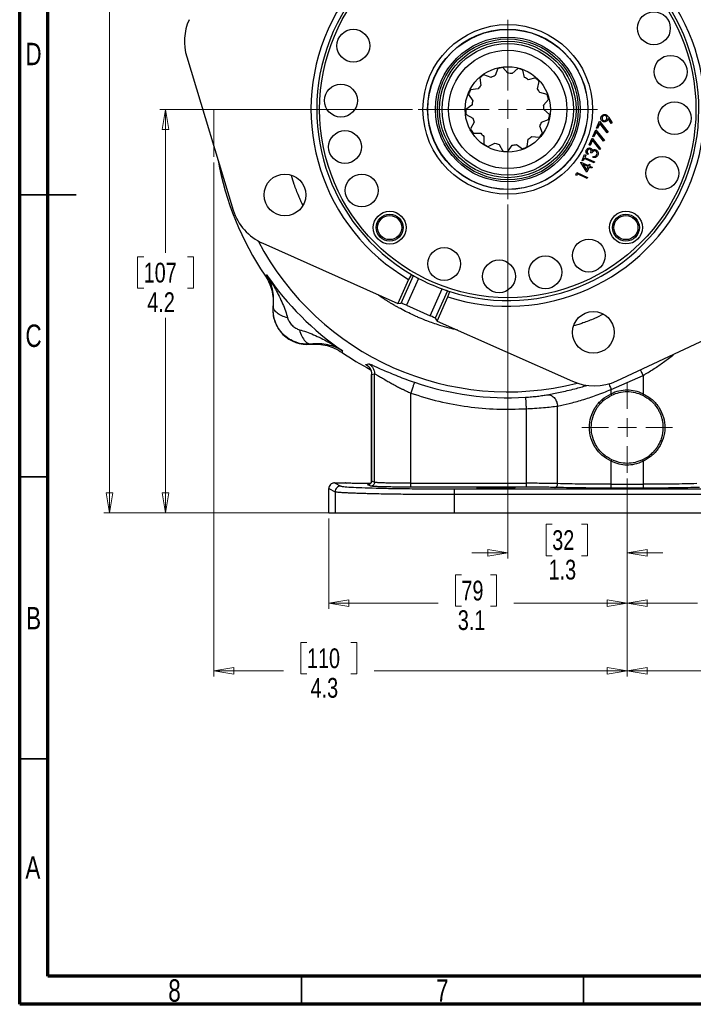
# Model space of a CAD drawing. Header units: inches. Extents: x 0.6 to 16.3, y 0.2 to 11.5.
# Tile 1 of 16: x 0.6 to 5.3, y 0.2 to 7.1. Entities that reach past the tile are written whole.
import ezdxf

# ---------------------------------------------------------------- set-up
doc = ezdxf.new("R2010")
doc.units = ezdxf.units.IN
doc.header["$MEASUREMENT"] = 0
doc.linetypes.add('CENTERX2', pattern=[0.8, 0.5, -0.1, 0.1, -0.1])
doc.styles.add('SLDTEXTSTYLE0', font='TXT', dxfattribs={"width": 0.75})
doc.dimstyles.new('SLDDIMSTYLE0', dxfattribs={"dimtxt": 0.137795, "dimasz": 0.14, "dimexe": 0, "dimexo": 0.0625, "dimgap": 0.034449, "dimtad": 0, "dimdec": 1, "dimlfac": 1.5, "dimrnd": 1e-09, "dimzin": 12, "dimdsep": 46, "dimtxsty": 'SLDTEXTSTYLE0', "dimblk1": 'CLOSED', "dimblk2": 'CLOSED', "dimsah": 1, "dimcen": 0.09, "dimadec": 0, "dimazin": 3, "dimtfac": 1, "dimtofl": 0, "dimtmove": 0, "dimatfit": 3, "dimldrblk": 'CLOSED', "dimfxl": 0, "dimfrac": 2, "dimtolj": 1, "dimtzin": 12, "dimarcsym": 0})
doc.dimstyles.new('SLDDIMSTYLE1', dxfattribs={"dimtxt": 0.137795, "dimasz": 0.14, "dimexe": 0, "dimexo": 0.0625, "dimgap": 0.034449, "dimtad": 0, "dimtih": 1, "dimtoh": 1, "dimdec": 1, "dimlfac": 1.5, "dimrnd": 1e-09, "dimzin": 12, "dimdsep": 46, "dimtxsty": 'SLDTEXTSTYLE0', "dimblk1": 'CLOSED', "dimblk2": 'CLOSED', "dimsah": 1, "dimcen": 0.09, "dimadec": 0, "dimazin": 3, "dimtfac": 1, "dimtdec": 1, "dimtofl": 0, "dimtmove": 0, "dimatfit": 3, "dimldrblk": 'CLOSED', "dimfxl": 0, "dimfrac": 2, "dimtolj": 1, "dimtzin": 12, "dimarcsym": 0})
doc.dimstyles.new('SLDDIMSTYLE2', dxfattribs={"dimtxt": 0.137795, "dimasz": 0.14, "dimexe": 0, "dimexo": 0.0625, "dimgap": 0.034449, "dimtad": 0, "dimdec": 1, "dimlfac": 1.5, "dimrnd": 1e-09, "dimzin": 12, "dimdsep": 46, "dimtxsty": 'SLDTEXTSTYLE0', "dimblk1": 'CLOSED', "dimblk2": 'CLOSED', "dimsah": 1, "dimcen": 0.09, "dimadec": 0, "dimazin": 3, "dimtfac": 1, "dimtdec": 1, "dimtmove": 0, "dimatfit": 0, "dimldrblk": 'CLOSED', "dimfxl": 0, "dimfrac": 2, "dimtolj": 1, "dimtzin": 12, "dimarcsym": 0})
doc.dimstyles.new('SLDDIMSTYLE3', dxfattribs={"dimtxt": 0.137795, "dimasz": 0.14, "dimexe": 0, "dimexo": 0.0625, "dimgap": 0.034449, "dimtad": 0, "dimdec": 1, "dimlfac": 1.5, "dimrnd": 1e-09, "dimzin": 12, "dimdsep": 46, "dimtxsty": 'SLDTEXTSTYLE0', "dimblk1": 'CLOSED', "dimblk2": 'CLOSED', "dimsah": 1, "dimcen": 0.09, "dimadec": 0, "dimazin": 3, "dimtfac": 1, "dimtdec": 1, "dimtofl": 0, "dimtmove": 0, "dimatfit": 3, "dimldrblk": 'CLOSED', "dimfxl": 0, "dimfrac": 2, "dimtolj": 1, "dimtzin": 12, "dimarcsym": 0})

# ---------------------------------------------------------------- blocks, each defined once
blk = doc.blocks.new('_Closed')
at = {"color": 0, "linetype": 'ByBlock', "lineweight": -2}
for p, q in [((-1, 0.166667), (0, 0)), ((-1, 0.166667), (-1, -0.166667)), ((0, 0), (-1, -0.166667)), ((0, 0), (-1, 0))]:
    blk.add_line(p, q, dxfattribs=at)
blk = doc.blocks.new('_D')
at = {"color": 7, "linetype": 'Continuous', "lineweight": 0}
for p, q in [((1.9457, 6.0706), (1.9457, 2.4838)), ((4.8323, 3.8668), (4.8323, 2.4838)), ((2.5968, 2.7216), (2.5548, 2.7216)), ((2.5548, 2.7216), (2.5548, 2.5029)), ((2.9022, 2.7216), (2.9442, 2.7216)), ((2.9442, 2.7216), (2.9442, 2.5029)), ((1.9457, 2.5231), (2.4339, 2.5231)), ((2.5548, 2.5029), (2.5968, 2.5029)), ((2.9442, 2.5029), (2.9022, 2.5029)), ((4.8323, 2.5231), (3.065, 2.5231))]:
    blk.add_line(p, q, dxfattribs=at)
at = {"color": 7, "linetype": 'Continuous', "lineweight": 18, "xscale": 0.14, "yscale": 0.14, "rotation": 180.0000000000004}
blk.add_blockref('_Closed', (1.9457, 2.5231), dxfattribs=at)
at = {"color": 7, "linetype": 'Continuous', "lineweight": 18, "xscale": 0.14, "yscale": 0.14}
blk.add_blockref('_Closed', (4.8323, 2.5231), dxfattribs=at)
at = {"color": 7, "linetype": 'Continuous', "lineweight": 18, "char_height": 0.1378, "attachment_point": 1, "style": 'SLDTEXTSTYLE0'}
for s, insert in [('110', (2.5968, 2.6805)), ('4.3', (2.6222, 2.4743))]:
    blk.add_mtext(s, dxfattribs=dict(at, insert=insert))
blk = doc.blocks.new('_D_1')
at = {"color": 7, "linetype": 'Continuous', "lineweight": 0}
for p, q in [((3.3195, 8.4952), (1.1774, 8.4952)), ((1.2168, 8.4952), (1.2168, 7.9588)), ((1.064, 7.9308), (1.022, 7.9308)), ((1.022, 7.9308), (1.022, 7.7121)), ((1.3695, 7.9308), (1.4115, 7.9308)), ((1.4115, 7.9308), (1.4115, 7.7121)), ((1.022, 7.7121), (1.064, 7.7121)), ((1.4115, 7.7121), (1.3695, 7.7121)), ((1.2168, 3.6255), (1.2168, 7.5059)), ((2.7535, 3.6255), (1.1774, 3.6255))]:
    blk.add_line(p, q, dxfattribs=at)
at = {"color": 7, "linetype": 'Continuous', "lineweight": 18, "xscale": 0.14, "yscale": 0.14}
for p, rotation in [((1.2168, 8.4952), 90.0000000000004), ((1.2168, 3.6255), 270.0000000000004)]:
    blk.add_blockref('_Closed', p, dxfattribs=dict(at, rotation=rotation))
at = {"color": 7, "linetype": 'Continuous', "lineweight": 18, "char_height": 0.1378, "attachment_point": 1, "style": 'SLDTEXTSTYLE0'}
for s, insert in [('186', (1.064, 7.8897)), ('7.3', (1.0895, 7.6836))]:
    blk.add_mtext(s, dxfattribs=dict(at, insert=insert))
blk = doc.blocks.new('_D_2')
at = {"color": 7, "linetype": 'Continuous', "lineweight": 0}
for p, q in [((3.999, 5.7772), (3.999, 3.3085)), ((4.8323, 3.8668), (4.8323, 3.3085)), ((4.3094, 3.5464), (4.2674, 3.5464)), ((4.2674, 3.5464), (4.2674, 3.3276)), ((4.5131, 3.5464), (4.555, 3.5464)), ((4.555, 3.5464), (4.555, 3.3276)), ((3.999, 3.3479), (3.749, 3.3479)), ((4.2674, 3.3276), (4.3094, 3.3276)), ((4.555, 3.3276), (4.5131, 3.3276)), ((4.8323, 3.3479), (5.0823, 3.3479))]:
    blk.add_line(p, q, dxfattribs=at)
at = {"color": 7, "linetype": 'Continuous', "lineweight": 18, "xscale": 0.14, "yscale": 0.14}
blk.add_blockref('_Closed', (3.999, 3.3479, 0.4324), dxfattribs=at)
at = {"color": 7, "linetype": 'Continuous', "lineweight": 18, "xscale": 0.14, "yscale": 0.14, "rotation": 180.0000000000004}
blk.add_blockref('_Closed', (4.8323, 3.3479, 0.4324), dxfattribs=at)
at = {"color": 7, "linetype": 'Continuous', "lineweight": 18, "char_height": 0.1378, "attachment_point": 1, "style": 'SLDTEXTSTYLE0'}
for s, insert in [('32', (4.3094, 3.5052)), ('1.3', (4.284, 3.2991))]:
    blk.add_mtext(s, dxfattribs=dict(at, insert=insert))
blk = doc.blocks.new('_D_3')
at = {"color": 7, "linetype": 'Continuous', "lineweight": 0}
for p, q in [((3.3343, 6.4419), (1.5698, 6.4419)), ((1.6091, 6.4419), (1.6091, 5.4409)), ((1.4564, 5.4129), (1.4144, 5.4129)), ((1.4144, 5.4129), (1.4144, 5.1941)), ((1.7619, 5.4129), (1.8038, 5.4129)), ((1.8038, 5.4129), (1.8038, 5.1941)), ((1.4144, 5.1941), (1.4564, 5.1941)), ((1.8038, 5.1941), (1.7619, 5.1941)), ((1.6091, 3.6255), (1.6091, 4.988)), ((2.7535, 3.6255), (1.5698, 3.6255))]:
    blk.add_line(p, q, dxfattribs=at)
at = {"color": 7, "linetype": 'Continuous', "lineweight": 18, "xscale": 0.14, "yscale": 0.14}
for p, rotation in [((1.6091, 6.4419, 0.4324), 90.0000000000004), ((1.6091, 3.6255, 0.4324), 270.0000000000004)]:
    blk.add_blockref('_Closed', p, dxfattribs=dict(at, rotation=rotation))
at = {"color": 7, "linetype": 'Continuous', "lineweight": 18, "char_height": 0.1378, "attachment_point": 1, "style": 'SLDTEXTSTYLE0'}
for s, insert in [('107', (1.4564, 5.3717)), ('4.2', (1.4819, 5.1656))]:
    blk.add_mtext(s, dxfattribs=dict(at, insert=insert))
blk = doc.blocks.new('_D_4')
at = {"color": 7, "linetype": 'Continuous', "lineweight": 0}
for p, q in [((4.8323, 3.8668), (4.8323, 2.9562)), ((2.749, 3.5861), (2.749, 2.9562)), ((3.6754, 3.194), (3.6334, 3.194)), ((3.6334, 3.194), (3.6334, 2.9753)), ((3.879, 3.194), (3.921, 3.194)), ((3.921, 3.194), (3.921, 2.9753)), ((2.749, 2.9956), (3.5125, 2.9956)), ((3.6334, 2.9753), (3.6754, 2.9753)), ((3.921, 2.9753), (3.879, 2.9753)), ((4.8323, 2.9956), (4.0418, 2.9956))]:
    blk.add_line(p, q, dxfattribs=at)
at = {"color": 7, "linetype": 'Continuous', "lineweight": 18, "xscale": 0.14, "yscale": 0.14, "rotation": 180.0000000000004}
blk.add_blockref('_Closed', (2.749, 2.9956, 0.4324), dxfattribs=at)
at = {"color": 7, "linetype": 'Continuous', "lineweight": 18, "xscale": 0.14, "yscale": 0.14}
blk.add_blockref('_Closed', (4.8323, 2.9956, 0.4324), dxfattribs=at)
at = {"color": 7, "linetype": 'Continuous', "lineweight": 18, "char_height": 0.1378, "attachment_point": 1, "style": 'SLDTEXTSTYLE0'}
for s, insert in [('79', (3.6754, 3.1529)), ('3.1', (3.6499, 2.9468))]:
    blk.add_mtext(s, dxfattribs=dict(at, insert=insert))
blk = doc.blocks.new('_D_5')
at = {"color": 7, "linetype": 'Continuous', "lineweight": 0}
for p, q in [((7.0101, 4.8404), (7.0101, 2.4838)), ((4.8323, 3.8668), (4.8323, 2.4838)), ((5.8839, 2.7216), (5.8419, 2.7216)), ((5.8419, 2.7216), (5.8419, 2.5029)), ((6.0875, 2.7216), (6.1295, 2.7216)), ((6.1295, 2.7216), (6.1295, 2.5029)), ((4.8323, 2.5231), (5.7211, 2.5231)), ((5.8419, 2.5029), (5.8839, 2.5029)), ((6.1295, 2.5029), (6.0875, 2.5029)), ((7.0101, 2.5231), (6.2504, 2.5231))]:
    blk.add_line(p, q, dxfattribs=at)
at = {"color": 7, "linetype": 'Continuous', "lineweight": 18, "xscale": 0.14, "yscale": 0.14, "rotation": 180.0000000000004}
blk.add_blockref('_Closed', (4.8323, 2.5231, 0.4324), dxfattribs=at)
at = {"color": 7, "linetype": 'Continuous', "lineweight": 18, "xscale": 0.14, "yscale": 0.14}
blk.add_blockref('_Closed', (7.0101, 2.5231, 0.4324), dxfattribs=at)
at = {"color": 7, "linetype": 'Continuous', "lineweight": 18, "char_height": 0.1378, "attachment_point": 1, "style": 'SLDTEXTSTYLE0'}
for s, insert in [('83', (5.8839, 2.6805)), ('3.3', (5.8585, 2.4743))]:
    blk.add_mtext(s, dxfattribs=dict(at, insert=insert))
blk = doc.blocks.new('_D_6')
at = {"color": 7, "linetype": 'Continuous', "lineweight": 0}
for p, q in [((4.8323, 3.8668), (4.8323, 2.9562)), ((6.9157, 3.5861), (6.9157, 2.9562)), ((5.4859, 3.194), (5.4439, 3.194)), ((5.4439, 3.194), (5.4439, 2.9753)), ((5.6895, 3.194), (5.7315, 3.194)), ((5.7315, 3.194), (5.7315, 2.9753)), ((4.8323, 2.9956), (5.323, 2.9956)), ((5.4439, 2.9753), (5.4859, 2.9753)), ((5.7315, 2.9753), (5.6895, 2.9753)), ((6.9157, 2.9956), (5.8523, 2.9956))]:
    blk.add_line(p, q, dxfattribs=at)
at = {"color": 7, "linetype": 'Continuous', "lineweight": 18, "xscale": 0.14, "yscale": 0.14, "rotation": 180.0000000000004}
blk.add_blockref('_Closed', (4.8323, 2.9956, 0.4324), dxfattribs=at)
at = {"color": 7, "linetype": 'Continuous', "lineweight": 18, "xscale": 0.14, "yscale": 0.14}
blk.add_blockref('_Closed', (6.9157, 2.9956, 0.4324), dxfattribs=at)
at = {"color": 7, "linetype": 'Continuous', "lineweight": 18, "char_height": 0.1378, "attachment_point": 1, "style": 'SLDTEXTSTYLE0'}
for s, insert in [('79', (5.4859, 3.1529)), ('3.1', (5.4604, 2.9468))]:
    blk.add_mtext(s, dxfattribs=dict(at, insert=insert))
blk = doc.blocks.new('SW_CENTERMARKSYMBOL_0')
at = {"color": 0, "linetype": 'Continuous', "lineweight": 18}
for p, q in [((0, 0.1312), (0, 0.3159)), ((-0.1312, 0), (-0.3159, 0)), ((0, 0), (-0.0656, 0)), ((0, 0), (0, 0.0656)), ((0, 0), (0, -0.0656)), ((0, 0), (0.0656, 0)), ((0.1312, 0), (0.3159, 0)), ((0, -0.1312), (0, -0.3159))]:
    blk.add_line(p, q, dxfattribs=at)
blk = doc.blocks.new('SW_CENTERMARKSYMBOL_1')
at = {"color": 0, "linetype": 'Continuous', "lineweight": 18}
for p, q in [((0, 0.1312), (0, 0.6253)), ((-0.1312, 0), (-0.6253, 0)), ((0, 0), (-0.0656, 0)), ((0, 0), (0, 0.0656)), ((0, 0), (0, -0.0656)), ((0, 0), (0.0656, 0)), ((0.1312, 0), (0.6253, 0)), ((0, -0.1312), (0, -0.6253))]:
    blk.add_line(p, q, dxfattribs=at)

msp = doc.modelspace()

# ---------------------------------------------------------------- linework, layer by layer
at = {"color": 7, "linetype": 'Continuous', "lineweight": 70}
for p, q in [((0.5906, 0.1969), (0.5906, 11.4961)), ((0.7874, 0.3937), (0.7874, 11.2992)), ((16.1417, 0.3937), (0.7874, 0.3937)), ((16.3386, 0.1969), (0.5906, 0.1969))]:
    msp.add_line(p, q, dxfattribs=at)
at = {"color": 7, "linetype": 'Continuous', "lineweight": 25}
for p, q in [((1.7571, 6.8076), (2.0824, 5.7394)), ((3.8821, 6.665), (3.8325, 6.6836)), ((3.929, 6.7269), (3.9099, 6.6774)), ((3.9992, 6.6937), (3.9638, 6.7333)), ((4.0695, 6.7268), (4.0295, 6.6919)), ((4.1162, 6.6648), (4.1033, 6.7162)), ((3.8045, 6.6618), (3.8106, 6.6091)), ((4.1938, 6.6614), (4.1422, 6.649)), ((4.2064, 6.5848), (4.2188, 6.6363)), ((3.7246, 6.5462), (3.7545, 6.5024)), ((3.7918, 6.5851), (3.7392, 6.5785)), ((4.2735, 6.5458), (4.2221, 6.5587)), ((3.749, 6.4725), (3.7055, 6.4421)), ((4.249, 6.472), (4.284, 6.5119)), ((3.7076, 6.4068), (3.7544, 6.3818)), ((4.2903, 6.4063), (4.2508, 6.4417)), ((3.7634, 6.3528), (3.739, 6.3057)), ((4.2404, 6.275), (4.2219, 6.3247)), ((4.2344, 6.3524), (4.2839, 6.3714)), ((4.6183, 6.3117), (4.6391, 6.3586)), ((4.6418, 6.3436), (4.6261, 6.3083)), ((4.6391, 6.3586), (4.6994, 6.2838)), ((4.6935, 6.2794), (4.6418, 6.3436)), ((4.7214, 6.3435), (4.6999, 6.3784)), ((4.7038, 6.386), (4.7276, 6.3473)), ((4.7276, 6.3473), (4.7214, 6.3435)), ((3.7573, 6.2754), (3.8103, 6.2751)), ((3.8318, 6.2535), (3.8321, 6.2005)), ((4.1658, 6.2533), (4.2185, 6.2471)), ((4.5922, 6.2532), (4.613, 6.3)), ((4.6, 6.2497), (4.5922, 6.2532)), ((4.6157, 6.285), (4.6, 6.2497)), ((4.613, 6.3), (4.6733, 6.2253)), ((4.6674, 6.2208), (4.6157, 6.285)), ((4.6261, 6.3083), (4.6183, 6.3117)), ((4.6994, 6.2838), (4.6935, 6.2794)), ((3.8624, 6.1821), (3.9095, 6.2065)), ((3.9385, 6.1974), (3.9634, 6.1506)), ((3.9987, 6.1484), (4.0291, 6.1919)), ((4.059, 6.1973), (4.1028, 6.1674)), ((4.1352, 6.1819), (4.1419, 6.2345)), ((4.5661, 6.1946), (4.587, 6.2415)), ((4.5739, 6.1911), (4.5661, 6.1946)), ((4.5896, 6.2264), (4.5739, 6.1911)), ((4.587, 6.2415), (4.6472, 6.1667)), ((4.6414, 6.1622), (4.5896, 6.2264)), ((4.6733, 6.2253), (4.6674, 6.2208)), ((4.5179, 6.0863), (4.5357, 6.1263)), ((4.5357, 6.1263), (4.5435, 6.1228)), ((4.5435, 6.1228), (4.5361, 6.1062)), ((4.5598, 6.1331), (4.5567, 6.1263)), ((4.5855, 6.1357), (4.5777, 6.1392)), ((4.6472, 6.1667), (4.6414, 6.1622)), ((4.5092, 6.0721), (4.5098, 6.0735)), ((4.5512, 6.0036), (4.5092, 6.0721)), ((4.5098, 6.0735), (4.5626, 6.05)), ((4.5257, 6.0828), (4.5179, 6.0863)), ((4.5331, 6.0994), (4.5257, 6.0828)), ((4.5595, 6.0432), (4.5264, 6.0579)), ((4.5264, 6.0579), (4.5494, 6.0205)), ((4.6014, 6.069), (4.5331, 6.0994)), ((4.5361, 6.1062), (4.6044, 6.0758)), ((4.5626, 6.05), (4.5665, 6.0588)), ((4.5665, 6.0588), (4.5743, 6.0553)), ((4.5743, 6.0553), (4.5704, 6.0465)), ((4.5704, 6.0465), (4.5879, 6.0387)), ((4.5935, 6.1064), (4.5965, 6.1132)), ((4.6044, 6.0758), (4.6014, 6.069)), ((4.4738, 5.9873), (4.4801, 6.0014)), ((4.4796, 5.9794), (4.4738, 5.9873)), ((4.4848, 5.9911), (4.4796, 5.9794)), ((4.4801, 6.0014), (4.5562, 5.9675)), ((4.5532, 5.9606), (4.4848, 5.9911)), ((4.5494, 6.0205), (4.5595, 6.0432)), ((4.5673, 6.0397), (4.5512, 6.0036)), ((4.5849, 6.0319), (4.5673, 6.0397)), ((4.5879, 6.0387), (4.5849, 6.0319)), ((4.5562, 5.9675), (4.5532, 5.9606)), ((2.2874, 5.5074), (3.2318, 5.087)), ((2.3031, 5.2843), (2.3089, 5.2861)), ((2.3089, 5.2861), (2.3145, 5.2878)), ((3.3067, 5.2551), (3.2318, 5.087)), ((3.2548, 5.0897), (3.3403, 5.2818)), ((3.3754, 5.2626), (3.292, 5.0753)), ((3.3261, 5.2901), (3.3067, 5.2551)), ((3.4565, 5.0021), (3.5399, 5.1894)), ((3.5776, 5.1762), (3.4921, 4.9841)), ((3.5802, 5.1333), (3.5933, 5.1711)), ((3.2318, 5.087), (3.2548, 5.0897)), ((3.5054, 4.9651), (3.5802, 5.1333)), ((2.3596, 5.0651), (2.3617, 5.0652)), ((3.292, 5.0753), (3.4565, 5.0021)), ((4.7593, 4.5475), (5.7709, 5.0206)), ((3.4921, 4.9841), (3.5054, 4.9651)), ((3.5054, 4.9651), (4.4498, 4.5447)), ((2.6223, 4.8046), (2.6221, 4.8025)), ((2.8432, 4.7518), (2.8414, 4.746)), ((2.8449, 4.7574), (2.8432, 4.7518)), ((3.0074, 4.6627), (3.0266, 4.6671)), ((3.048, 4.593), (3.048, 3.8495)), ((3.0483, 4.5928), (3.0681, 4.597)), ((3.0483, 3.8495), (3.0483, 4.5928)), ((3.0681, 3.8396), (3.0681, 4.597)), ((4.7206, 4.4875), (4.9441, 4.5853)), ((4.9441, 4.5853), (4.9441, 4.4573)), ((4.7206, 4.4573), (4.7206, 4.4875)), ((3.3211, 3.8327), (3.3211, 4.4621)), ((4.7249, 4.4483), (4.7206, 4.4573)), ((4.9441, 4.4573), (4.9398, 4.4483)), ((4.1273, 4.3532), (4.1273, 3.8327)), ((4.3466, 3.8303), (4.3466, 4.3717)), ((4.7206, 3.987), (4.7249, 3.9961)), ((4.7206, 3.8257), (4.7206, 3.987)), ((4.9441, 3.987), (4.9398, 3.9961)), ((4.9441, 3.987), (4.9441, 3.8257)), ((3.0483, 3.8495), (3.0681, 3.8396)), ((2.749, 3.7952), (2.7928, 3.7733)), ((2.749, 3.6255), (2.749, 3.7952)), ((2.789, 3.8352), (2.8328, 3.8133)), ((2.789, 3.8352), (2.8633, 3.8352)), ((2.8633, 3.8352), (2.872, 3.834)), ((3.0415, 3.813), (3.0217, 3.8229)), ((3.3211, 3.8327), (4.1273, 3.8327)), ((4.1273, 3.806), (3.3211, 3.806)), ((3.625, 3.7936), (6.0396, 3.7936)), ((4.7206, 3.8257), (4.9441, 3.8257)), ((4.9441, 3.799), (4.7206, 3.799)), ((2.7928, 3.7733), (2.7928, 3.6255)), ((6.0396, 3.7536), (3.625, 3.7536)), ((3.625, 3.7536), (3.625, 3.6255)), ((2.749, 3.6255), (2.7928, 3.6255)), ((2.7928, 3.6255), (3.625, 3.6255)), ((3.625, 3.6255), (6.0396, 3.6255))]:
    msp.add_line(p, q, dxfattribs=at)
at = {"color": 7, "linetype": 'CENTERX2', "lineweight": 18}
msp.add_line((1.9457, 6.4419), (1.9457, 6.11), dxfattribs=at)
at = {"color": 7, "linetype": 'Continuous', "lineweight": 35}
for p, q in [((0.5906, 5.8465), (0.9843, 5.8465)), ((0.7874, 5.8465), (0.5906, 5.8465)), ((0.7874, 3.878), (0.5906, 3.878)), ((0.7874, 1.9094), (0.5906, 1.9094)), ((2.5591, 0.3937), (2.5591, 0.1969)), ((4.5276, 0.3937), (4.5276, 0.1969))]:
    msp.add_line(p, q, dxfattribs=at)
at = {"color": 8, "linetype": 'Continuous', "lineweight": 25}
msp.add_line((3.0493, 4.5914), (3.0483, 4.5928), dxfattribs=at)
at = {"color": 7, "linetype": 'Continuous', "lineweight": 25}
for centre, radius in [((3.999, 6.4419), 1.314), ((5.0192, 7.0079), 0.1147), ((3.999, 6.4419), 0.5922), ((2.9203, 6.8864), 0.1147), ((3.999, 6.4419), 0.5597), ((3.999, 6.4419), 0.5583), ((3.999, 6.4419), 0.5049), ((3.999, 6.4419), 0.4918), ((3.999, 6.4419), 0.4765), ((3.999, 6.4419), 0.4593), ((3.999, 6.4419), 0.4131), ((5.1358, 6.7042), 0.1147), ((3.999, 6.4419), 0.298), ((2.8339, 6.5031), 0.1147), ((5.164, 6.3807), 0.1147), ((2.8622, 6.1796), 0.1147), ((5.0777, 5.9974), 0.1147), ((2.4429, 5.8448), 0.1457), ((2.9788, 5.8759), 0.1147), ((3.1743, 5.6166), 0.1147), ((3.174, 5.6169), 0.094), ((4.8242, 5.6173), 0.1147), ((4.8239, 5.6169), 0.094), ((3.174, 5.6169), 0.084), ((4.8239, 5.6169), 0.084), ((4.565, 5.4217), 0.1147), ((3.5545, 5.3632), 0.1147), ((3.9378, 5.2768), 0.1147), ((4.2613, 5.3051), 0.1147), ((4.5965, 4.886), 0.1457)]:
    msp.add_circle(centre, radius, dxfattribs=at)
for centre, radius, start, end in [((3.999, 6.4419), 1.374, 72.25635, 239.74365), ((3.999, 6.4419), 1.334, 72.29349, 239.70651), ((3.999, 6.4419), 1.374, 252.25635, 59.74365), ((3.999, 6.4419), 1.334, 252.29349, 59.70651), ((3.999, 6.4419), 0.2935, 124.56795, 131.49103), ((3.999, 6.4419), 0.2518, 110.7218, 117.64487), ((3.999, 6.4419), 0.2935, 96.87564, 103.79872), ((3.999, 6.4419), 0.2518, 83.02949, 89.95256), ((3.999, 6.4419), 0.2935, 69.18333, 76.10641), ((3.999, 6.4419), 0.2518, 138.4141, 145.33718), ((3.999, 6.4419), 0.2518, 55.33718, 62.26026), ((3.999, 6.4419), 0.2935, 41.49103, 48.4141), ((3.999, 6.4419), 0.2935, 152.26026, 159.18333), ((3.999, 6.4419), 0.2518, 27.64487, 34.56795), ((3.999, 6.4419), 0.2935, 13.79872, 20.7218), ((3.999, 6.4419), 0.2518, 166.10641, 173.02949), ((3.999, 6.4419), 0.2518, 359.95256, 6.87564), ((3.999, 6.4419), 0.2935, 179.95256, 186.87564), ((3.999, 6.4419), 0.2935, 346.10641, 353.02949), ((3.999, 6.4419), 0.2518, 193.79872, 200.7218), ((3.999, 6.4419), 0.2518, 332.26026, 339.18333), ((3.999, 6.4419), 0.2935, 207.64487, 214.56795), ((3.999, 6.4419), 0.2518, 221.49103, 228.4141), ((3.999, 6.4419), 0.2518, 304.56795, 311.49103), ((3.999, 6.4419), 0.2935, 318.4141, 325.33718), ((3.999, 6.4419), 0.2935, 235.33718, 242.26026), ((3.999, 6.4419), 0.2518, 249.18333, 256.10641), ((3.999, 6.4419), 0.2518, 276.87564, 283.79872), ((3.999, 6.4419), 0.2935, 263.02949, 269.95256), ((3.999, 6.4419), 0.2935, 290.7218, 297.64487), ((3.999, 6.4419), 2.0533, 189.95232, 214.31612), ((3.999, 6.4419), 2.0419, 214.41629, 235.58371), ((3.999, 6.4419), 1.334, 239.70651, 240.41357), ((3.999, 6.4419), 1.334, 242.13095, 249.86905), ((3.999, 6.4419), 1.334, 251.58643, 252.29349), ((2.5994, 5.0423), 0.2409, 174.58105, 275.41895), ((3.999, 6.4419), 2.0533, 235.68388, 242.12571), ((3.999, 6.4419), 2.0127, 251.09907, 273.51443)]:
    msp.add_arc(centre, radius, start, end, dxfattribs=at)
at = {"color": 8, "linetype": 'Continuous', "lineweight": 25}
msp.add_arc((3.999, 6.4419), 1.9709, 207.76444, 284.23556, dxfattribs=at)
at = {"color": 7, "linetype": 'Continuous', "lineweight": 25}
for centre, major_axis, ratio, start_param, end_param in [((2.1148, 6.9162), (-0.3732, 0.023), 0.998439, 5.926445, 6.639926), ((2.4399, 5.8488), (-0.2802, -0.2476), 0.998345, 5.855665, 6.710706), ((3.2911, 5.0734), (0.0365, -0.0163), 0.052408, 1.570796, 3.054326), ((3.4556, 5.0001), (0.0365, -0.0163), 0.052408, 0.087266, 1.570796), ((4.6014, 4.8864), (0.0035, -0.3739), 0.998345, 5.855665, 6.710706)]:
    msp.add_ellipse(centre, major_axis=major_axis, ratio=ratio, start_param=start_param, end_param=end_param, dxfattribs=at)
for points, knots in [([(4.664, 6.3569), (4.6613, 6.3584), (4.6558, 6.3615), (4.6508, 6.3691), (4.6487, 6.3776), (4.6491, 6.3853), (4.6508, 6.3897), (4.6514, 6.3915)], [0, 0, 0, 0, 0.2248194, 0.4518207, 0.6486633, 0.8625615, 1, 1, 1, 1]), ([(4.6514, 6.3915), (4.653, 6.3943), (4.6563, 6.4), (4.6644, 6.4054), (4.6732, 6.4073), (4.6803, 6.4067), (4.6841, 6.4052), (4.6853, 6.4047)], [0, 0, 0, 0, 0.239816, 0.481597, 0.693698, 0.901796, 1, 1, 1, 1]), ([(4.6818, 6.398), (4.6801, 6.3986), (4.6768, 6.3998), (4.671, 6.3989), (4.6654, 6.3962), (4.6613, 6.3921), (4.6597, 6.3889), (4.6591, 6.3877)], [0, 0, 0, 0, 0.190587, 0.382438, 0.616857, 0.848016, 1, 1, 1, 1]), ([(4.6897, 6.3749), (4.6905, 6.3773), (4.6919, 6.3814), (4.6912, 6.3876), (4.6889, 6.3927), (4.6854, 6.3963), (4.6828, 6.3976), (4.6818, 6.398)], [0, 0, 0, 0, 0.274864, 0.474256, 0.67326, 0.886701, 1, 1, 1, 1]), ([(4.6853, 6.4047), (4.689, 6.4024), (4.6946, 6.3989), (4.7, 6.3918), (4.7025, 6.3879), (4.7038, 6.386)], [0, 0, 0, 0, 0.480431, 0.738856, 1, 1, 1, 1]), ([(4.6591, 6.3877), (4.6583, 6.3854), (4.6567, 6.3807), (4.6577, 6.3739), (4.6604, 6.3684), (4.6637, 6.3653), (4.666, 6.3642), (4.6666, 6.3639)], [0, 0, 0, 0, 0.262481, 0.527486, 0.725172, 0.924021, 1, 1, 1, 1]), ([(4.6969, 6.3702), (4.6954, 6.3674), (4.6923, 6.3618), (4.6844, 6.3566), (4.6758, 6.3542), (4.6688, 6.3549), (4.6651, 6.3564), (4.664, 6.3569)], [0, 0, 0, 0, 0.238544, 0.479028, 0.693755, 0.908413, 1, 1, 1, 1]), ([(4.6666, 6.3639), (4.6683, 6.3633), (4.6716, 6.3622), (4.6773, 6.3631), (4.6829, 6.3658), (4.6872, 6.3701), (4.6889, 6.3735), (4.6897, 6.3749)], [0, 0, 0, 0, 0.181891, 0.364897, 0.598874, 0.832226, 1, 1, 1, 1]), ([(4.6999, 6.3784), (4.6997, 6.3777), (4.6992, 6.3763), (4.6983, 6.3735), (4.6975, 6.3715), (4.6969, 6.3702)], [0, 0, 0, 0, 0.250167, 0.500366, 1, 1, 1, 1]), ([(4.5567, 6.1263), (4.5536, 6.129), (4.5485, 6.1336), (4.5451, 6.1427), (4.5448, 6.1506), (4.5465, 6.1554), (4.5473, 6.1576)], [0, 0, 0, 0, 0.344885, 0.57313, 0.801696, 1, 1, 1, 1]), ([(4.5473, 6.1576), (4.5489, 6.1604), (4.5522, 6.1661), (4.56, 6.1714), (4.5684, 6.1732), (4.5741, 6.1722), (4.5767, 6.1712), (4.577, 6.1711)], [0, 0, 0, 0, 0.267178, 0.536271, 0.766148, 0.970599, 1, 1, 1, 1]), ([(4.5552, 6.1543), (4.5543, 6.1517), (4.5529, 6.1475), (4.5542, 6.1408), (4.5569, 6.1364), (4.5591, 6.1339), (4.5598, 6.1331)], [0, 0, 0, 0, 0.34461, 0.56804, 0.862085, 1, 1, 1, 1]), ([(4.5739, 6.1642), (4.5727, 6.1647), (4.5703, 6.1655), (4.5658, 6.1648), (4.5614, 6.1627), (4.5576, 6.1589), (4.556, 6.1558), (4.5552, 6.1543)], [0, 0, 0, 0, 0.161775, 0.324282, 0.555768, 0.777728, 1, 1, 1, 1]), ([(4.5777, 6.1392), (4.5789, 6.1427), (4.5808, 6.1479), (4.5807, 6.1549), (4.5793, 6.1595), (4.5769, 6.1626), (4.5748, 6.1638), (4.5739, 6.1642)], [0, 0, 0, 0, 0.393521, 0.590572, 0.743461, 0.897303, 1, 1, 1, 1]), ([(4.577, 6.1711), (4.5791, 6.1699), (4.5833, 6.1676), (4.5873, 6.1616), (4.5882, 6.1573), (4.5887, 6.1552)], [0, 0, 0, 0, 0.345596, 0.694571, 1, 1, 1, 1]), ([(4.612, 6.152), (4.6103, 6.1525), (4.6067, 6.1537), (4.601, 6.1528), (4.5958, 6.1503), (4.5902, 6.1447), (4.5874, 6.1393), (4.5855, 6.1357)], [0, 0, 0, 0, 0.158835, 0.318503, 0.482495, 0.649269, 1, 1, 1, 1]), ([(4.5887, 6.1552), (4.5894, 6.1558), (4.5909, 6.1571), (4.5942, 6.1591), (4.597, 6.16), (4.5989, 6.1606)], [0, 0, 0, 0, 0.251318, 0.503211, 1, 1, 1, 1]), ([(4.6273, 6.1218), (4.6255, 6.1187), (4.6225, 6.1131), (4.6149, 6.1075), (4.6059, 6.1048), (4.5985, 6.1053), (4.5942, 6.1063), (4.5935, 6.1064)], [0, 0, 0, 0, 0.2609236, 0.4665811, 0.6722069, 0.9459931, 1, 1, 1, 1]), ([(4.5989, 6.1606), (4.6002, 6.1608), (4.6041, 6.1615), (4.6095, 6.161), (4.6132, 6.1596), (4.6144, 6.1591)], [0, 0, 0, 0, 0.251636, 0.74761, 1, 1, 1, 1]), ([(4.6097, 6.1145), (4.6108, 6.1151), (4.6138, 6.1169), (4.6171, 6.1207), (4.6188, 6.124), (4.6195, 6.1254)], [0, 0, 0, 0, 0.251637, 0.685261, 1, 1, 1, 1]), ([(4.6195, 6.1254), (4.6206, 6.1285), (4.6225, 6.1337), (4.6214, 6.1414), (4.6187, 6.147), (4.6152, 6.1504), (4.6128, 6.1516), (4.612, 6.152)], [0, 0, 0, 0, 0.314274, 0.530607, 0.746685, 0.911394, 1, 1, 1, 1]), ([(4.6144, 6.1591), (4.6171, 6.1575), (4.6226, 6.1543), (4.6281, 6.1462), (4.6305, 6.1372), (4.6299, 6.1288), (4.6281, 6.1239), (4.6273, 6.1218)], [0, 0, 0, 0, 0.215157, 0.43113, 0.644368, 0.845924, 1, 1, 1, 1]), ([(4.5965, 6.1132), (4.5977, 6.1131), (4.5999, 6.1128), (4.6044, 6.1128), (4.6076, 6.1138), (4.6097, 6.1145)], [0, 0, 0, 0, 0.251488, 0.503423, 1, 1, 1, 1]), ([(2.3031, 5.2843), (2.3131, 5.2679), (2.3332, 5.235), (2.3519, 5.18), (2.3621, 5.1228), (2.3604, 5.0843), (2.3596, 5.0651)], [0, 0, 0, 0, 0.250012, 0.500009, 0.750001, 1, 1, 1, 1]), ([(2.3617, 5.0652), (2.3631, 5.0867), (2.3661, 5.1308), (2.3567, 5.1878), (2.3405, 5.241), (2.3232, 5.2722), (2.3145, 5.2878)], [0, 0, 0, 0, 0.238226, 0.486485, 0.742044, 1, 1, 1, 1]), ([(2.3145, 5.2878), (2.3253, 5.2712), (2.3469, 5.2379), (2.3762, 5.1878), (2.4033, 5.1372), (2.4268, 5.087), (2.4471, 5.0368), (2.4566, 5.0029), (2.4612, 4.9865)], [0, 0, 0, 0, 0.178546, 0.356596, 0.521452, 0.692119, 0.851365, 1, 1, 1, 1]), ([(3.3403, 5.2818), (3.3411, 5.2814), (3.3425, 5.2806), (3.3494, 5.2767), (3.3589, 5.2715), (3.3682, 5.2664), (3.3738, 5.2635), (3.3754, 5.2626)], [0, 0, 0, 0, 0.226375, 0.452725, 0.679719, 0.907566, 1, 1, 1, 1]), ([(3.5399, 5.1894), (3.5441, 5.1879), (3.5526, 5.1848), (3.564, 5.1808), (3.5726, 5.1779), (3.5766, 5.1765), (3.5774, 5.1763), (3.5776, 5.1762)], [0, 0, 0, 0, 0.228082, 0.456161, 0.684232, 0.911668, 1, 1, 1, 1]), ([(2.6223, 4.8046), (2.6051, 4.8039), (2.5707, 4.8026), (2.5193, 4.8149), (2.471, 4.8379), (2.4287, 4.8717), (2.3949, 4.914), (2.372, 4.9623), (2.3597, 5.0136), (2.361, 5.0481), (2.3617, 5.0652)], [0, 0, 0, 0, 0.122343, 0.246394, 0.372302, 0.50024, 0.627878, 0.753626, 0.877623, 1, 1, 1, 1]), ([(2.4612, 4.9865), (2.4469, 4.9913), (2.4183, 5.0009), (2.3865, 5.0208), (2.3652, 5.0429), (2.3629, 5.0577), (2.3617, 5.0652)], [0, 0, 0, 0, 0.2500076, 0.5000119, 0.7500034, 1, 1, 1, 1]), ([(2.4612, 4.9865), (2.4644, 4.978), (2.4713, 4.9593), (2.492, 4.9349), (2.5164, 4.9142), (2.5351, 4.9073), (2.5436, 4.9041)], [0, 0, 0, 0, 0.22729, 0.499999, 0.772871, 1, 1, 1, 1]), ([(2.5436, 4.9041), (2.56, 4.8996), (2.5939, 4.89), (2.6441, 4.8698), (2.6943, 4.8462), (2.7434, 4.8199), (2.7936, 4.7907), (2.8269, 4.7691), (2.8449, 4.7574)], [0, 0, 0, 0, 0.148633, 0.307878, 0.478549, 0.643401, 0.80656, 1, 1, 1, 1]), ([(2.5436, 4.9041), (2.5491, 4.8882), (2.5599, 4.8563), (2.5814, 4.8252), (2.6027, 4.8073), (2.6157, 4.8055), (2.6223, 4.8046)], [0, 0, 0, 0, 0.279793, 0.559585, 0.779793, 1, 1, 1, 1]), ([(2.6221, 4.8025), (2.6414, 4.8033), (2.6799, 4.805), (2.7371, 4.7948), (2.792, 4.7761), (2.8249, 4.756), (2.8414, 4.746)], [0, 0, 0, 0, 0.249999, 0.499991, 0.749987, 1, 1, 1, 1]), ([(2.8449, 4.7574), (2.8293, 4.7661), (2.7981, 4.7834), (2.7449, 4.7996), (2.6878, 4.809), (2.6438, 4.806), (2.6223, 4.8046)], [0, 0, 0, 0, 0.257956, 0.513514, 0.761774, 1, 1, 1, 1]), ([(3.0074, 4.6627), (3.0133, 4.6587), (3.0251, 4.6509), (3.038, 4.6337), (3.0467, 4.6141), (3.0478, 4.5999), (3.0483, 4.5928)], [0, 0, 0, 0, 0.250002, 0.5, 0.749998, 1, 1, 1, 1]), ([(3.0266, 4.6671), (3.029, 4.6667), (3.0337, 4.6658), (3.0559, 4.6563), (3.0878, 4.6419), (3.1287, 4.6235), (3.1766, 4.6027), (3.2301, 4.5808), (3.2873, 4.5587), (3.3271, 4.5447), (3.347, 4.5377)], [0, 0, 0, 0, 0.127726, 0.254835, 0.380951, 0.50644, 0.631028, 0.754612, 0.877535, 1, 1, 1, 1]), ([(3.0266, 4.6671), (3.0326, 4.6632), (3.0446, 4.6553), (3.0577, 4.6381), (3.0665, 4.6183), (3.0676, 4.6041), (3.0681, 4.597)], [0, 0, 0, 0, 0.250002, 0.500003, 0.750001, 1, 1, 1, 1]), ([(3.0286, 4.645), (3.0281, 4.6452), (3.0273, 4.6456), (3.0317, 4.6406), (3.0366, 4.6338), (3.0415, 4.6246), (3.0466, 4.6108), (3.0474, 4.5998), (3.048, 4.5924)], [0, 0, 0, 0, 0.28046, 0.447738, 0.573287, 0.678922, 0.782145, 1, 1, 1, 1]), ([(3.0395, 4.6278), (3.0402, 4.6266), (3.0422, 4.6228), (3.0466, 4.6106), (3.0474, 4.5998), (3.048, 4.5924)], [0, 0, 0, 0, 0.120008, 0.402925, 1, 1, 1, 1]), ([(3.0681, 4.597), (3.0699, 4.5965), (3.0736, 4.5956), (3.0912, 4.5856), (3.1166, 4.5704), (3.145, 4.5535), (3.1729, 4.5375), (3.1995, 4.5227), (3.2275, 4.5077), (3.2531, 4.4945), (3.2738, 4.4843), (3.2904, 4.4763), (3.306, 4.4689), (3.3162, 4.4643), (3.3211, 4.4621)], [0, 0, 0, 0, 0.119321, 0.244465, 0.368256, 0.493693, 0.574777, 0.654996, 0.746989, 0.82466, 0.873748, 0.91847, 0.960553, 1, 1, 1, 1]), ([(4.3466, 4.3717), (4.3723, 4.3772), (4.4236, 4.3882), (4.5174, 4.4133), (4.6178, 4.4457), (4.6859, 4.4734), (4.7206, 4.4875)], [0, 0, 0, 0, 0.249062, 0.498472, 0.744937, 1, 1, 1, 1]), ([(4.9441, 4.4573), (4.9261, 4.4644), (4.8903, 4.4787), (4.8323, 4.4844), (4.7744, 4.4787), (4.7385, 4.4644), (4.7206, 4.4573)], [0, 0, 0, 0, 0.250261, 0.5, 0.749739, 1, 1, 1, 1]), ([(4.1224, 4.433), (4.1368, 4.434), (4.1659, 4.436), (4.2073, 4.4405), (4.2452, 4.4456), (4.2656, 4.4491), (4.2758, 4.4509)], [0, 0, 0, 0, 0.247821, 0.497087, 0.747851, 1, 1, 1, 1]), ([(4.2758, 4.4509), (4.2851, 4.4502), (4.3038, 4.4488), (4.327, 4.4277), (4.342, 4.4006), (4.3451, 4.3813), (4.3466, 4.3717)], [0, 0, 0, 0, 0.27958, 0.559159, 0.779579, 1, 1, 1, 1]), ([(4.7206, 3.987), (4.6988, 3.9994), (4.6555, 4.024), (4.6073, 4.0813), (4.5761, 4.1484), (4.5654, 4.2222), (4.5761, 4.2959), (4.6073, 4.363), (4.6555, 4.4203), (4.6988, 4.4449), (4.7206, 4.4573)], [0, 0, 0, 0, 0.12604, 0.251234, 0.375846, 0.499996, 0.624157, 0.748766, 0.873962, 1, 1, 1, 1]), ([(4.7249, 3.9961), (4.7043, 4.0079), (4.67, 4.0278), (4.6382, 4.0628), (4.6114, 4.1011), (4.5887, 4.1514), (4.5786, 4.2222), (4.5887, 4.2929), (4.6115, 4.3433), (4.6316, 4.3721), (4.6463, 4.3903), (4.6735, 4.4187), (4.7043, 4.4364), (4.7249, 4.4483)], [0, 0, 0, 0, 0.125012, 0.209066, 0.250185, 0.375128, 0.499959, 0.624803, 0.749743, 0.791309, 0.812373, 0.874989, 1, 1, 1, 1]), ([(4.9398, 4.4483), (4.9606, 4.4364), (4.9861, 4.4217), (5.0128, 4.396), (5.0286, 4.3784), (5.0445, 4.3561), (5.0577, 4.3321), (5.067, 4.3103), (5.074, 4.2888), (5.079, 4.2667), (5.0821, 4.2431), (5.0836, 4.2036), (5.0771, 4.1616), (5.0605, 4.1172), (5.0421, 4.0833), (5.0182, 4.053), (4.9945, 4.0309), (4.975, 4.0161), (4.9575, 4.005), (4.9456, 3.999), (4.9398, 3.9961)], [0, 0, 0, 0, 0.125965, 0.155034, 0.197109, 0.252183, 0.30107, 0.343161, 0.378461, 0.421319, 0.463378, 0.504673, 0.630483, 0.685123, 0.756694, 0.835727, 0.890266, 0.929043, 0.965611, 1, 1, 1, 1]), ([(4.9441, 4.4573), (4.966, 4.4448), (5.0097, 4.4199), (5.0581, 4.3619), (5.0892, 4.294), (5.0993, 4.2194), (5.0876, 4.1451), (5.0545, 4.0765), (5.0055, 4.0212), (4.9632, 3.9977), (4.9441, 3.987)], [0, 0, 0, 0, 0.127195, 0.253542, 0.37927, 0.504564, 0.629864, 0.755633, 0.889481, 1, 1, 1, 1]), ([(4.1273, 4.3532), (4.147, 4.3542), (4.1884, 4.3563), (4.2476, 4.3609), (4.3028, 4.3662), (4.332, 4.3699), (4.3466, 4.3717)], [0, 0, 0, 0, 0.238031, 0.500383, 0.750505, 1, 1, 1, 1]), ([(4.7206, 3.987), (4.7381, 3.98), (4.7731, 3.966), (4.8297, 3.9601), (4.8881, 3.965), (4.9249, 3.9795), (4.9441, 3.987)], [0, 0, 0, 0, 0.244375, 0.488601, 0.732865, 1, 1, 1, 1]), ([(3.048, 3.8499), (3.0479, 3.8485), (3.0478, 3.8456), (3.0466, 3.8411), (3.0446, 3.8368), (3.0407, 3.8312), (3.0386, 3.8296), (3.0371, 3.8284)], [0, 0, 0, 0, 0.113436, 0.227878, 0.354625, 0.518706, 1, 1, 1, 1]), ([(2.789, 3.8352), (2.7861, 3.835), (2.7806, 3.8346), (2.7706, 3.8313), (2.7599, 3.824), (2.7508, 3.8109), (2.7496, 3.8005), (2.749, 3.7952)], [0, 0, 0, 0, 0.136271, 0.265338, 0.500864, 0.74927, 1, 1, 1, 1]), ([(2.8328, 3.8133), (2.8382, 3.812), (2.849, 3.8093), (2.9006, 3.8056), (2.9762, 3.8022), (3.0757, 3.7992), (3.1947, 3.7968), (3.3293, 3.795), (3.4745, 3.7938), (3.5748, 3.7937), (3.625, 3.7936)], [0, 0, 0, 0, 0.125027, 0.250039, 0.375052, 0.500053, 0.625051, 0.750036, 0.87502, 1, 1, 1, 1]), ([(3.0413, 3.8318), (3.0273, 3.8317), (2.9965, 3.8315), (2.9553, 3.8317), (2.9238, 3.8322), (2.898, 3.8327), (2.8782, 3.8335), (2.8655, 3.8343), (2.8641, 3.8349), (2.8633, 3.8352)], [0, 0, 0, 0, 0.168571, 0.370181, 0.475718, 0.584104, 0.758604, 0.871027, 1, 1, 1, 1]), ([(3.3211, 3.806), (3.3034, 3.8061), (3.268, 3.8061), (3.2167, 3.8065), (3.1692, 3.8071), (3.1272, 3.808), (3.0921, 3.8091), (3.0654, 3.8103), (3.0472, 3.8116), (3.0434, 3.8125), (3.0415, 3.813)], [0, 0, 0, 0, 0.12498, 0.249963, 0.374951, 0.499946, 0.62495, 0.74996, 0.874978, 1, 1, 1, 1]), ([(3.3211, 3.8327), (3.3052, 3.8327), (3.2731, 3.8328), (3.2271, 3.8332), (3.184, 3.8338), (3.1464, 3.8346), (3.1144, 3.8357), (3.0935, 3.8367), (3.0801, 3.8377), (3.0715, 3.8386), (3.0693, 3.8393), (3.0681, 3.8396)], [0, 0, 0, 0, 0.124177, 0.249905, 0.372324, 0.499835, 0.619319, 0.749802, 0.818963, 0.902365, 1, 1, 1, 1]), ([(3.9157, 3.8027), (3.9329, 3.8027), (3.9593, 3.8026), (3.9908, 3.8021), (4.0166, 3.8016), (4.0366, 3.8009), (4.0488, 3.8), (4.0527, 3.7992), (4.0488, 3.7983), (4.0366, 3.7975), (4.0166, 3.7967), (3.9908, 3.7962), (3.9593, 3.7957), (3.9157, 3.7955), (3.872, 3.7957), (3.8405, 3.7962), (3.8147, 3.7967), (3.7947, 3.7975), (3.7825, 3.7983), (3.7786, 3.7992), (3.7825, 3.8), (3.7947, 3.8009), (3.8147, 3.8016), (3.8405, 3.8021), (3.872, 3.8026), (3.8984, 3.8027), (3.9157, 3.8027)], [0, 0, 0, 0, 0.060622, 0.092355, 0.124946, 0.177415, 0.211219, 0.25, 0.28878, 0.322584, 0.375054, 0.407645, 0.439378, 0.5, 0.560621, 0.592355, 0.624946, 0.677415, 0.711219, 0.75, 0.78878, 0.822584, 0.875054, 0.907645, 0.939378, 1, 1, 1, 1]), ([(4.3466, 3.8303), (4.3316, 3.8307), (4.3022, 3.8314), (4.2477, 3.8321), (4.1891, 3.8326), (4.1478, 3.8327), (4.1273, 3.8327)], [0, 0, 0, 0, 0.256499, 0.50002, 0.751899, 1, 1, 1, 1]), ([(4.3267, 3.8037), (4.3134, 3.804), (4.2867, 3.8047), (4.2373, 3.8055), (4.1836, 3.8059), (4.146, 3.806), (4.1273, 3.806)], [0, 0, 0, 0, 0.25002, 0.500025, 0.750016, 1, 1, 1, 1]), ([(4.3267, 3.8037), (4.3293, 3.8041), (4.3344, 3.805), (4.341, 3.8112), (4.3456, 3.82), (4.3463, 3.8269), (4.3466, 3.8303)], [0, 0, 0, 0, 0.2500136, 0.4999975, 0.7500112, 1, 1, 1, 1]), ([(4.7206, 3.799), (4.6835, 3.7991), (4.6093, 3.7992), (4.5032, 3.8002), (4.4056, 3.8016), (4.353, 3.803), (4.3267, 3.8037)], [0, 0, 0, 0, 0.249984, 0.499975, 0.74998, 1, 1, 1, 1]), ([(4.7206, 3.8257), (4.6856, 3.8258), (4.6152, 3.8259), (4.5153, 3.8268), (4.4223, 3.8283), (4.3723, 3.8296), (4.3466, 3.8303)], [0, 0, 0, 0, 0.248098, 0.499972, 0.743516, 1, 1, 1, 1]), ([(5.318, 3.8303), (5.2923, 3.8296), (5.2423, 3.8283), (5.1493, 3.8268), (5.0495, 3.8259), (4.979, 3.8258), (4.9441, 3.8257)], [0, 0, 0, 0, 0.256485, 0.500028, 0.751903, 1, 1, 1, 1]), ([(5.3379, 3.8037), (5.3116, 3.803), (5.259, 3.8016), (5.1614, 3.8002), (5.0554, 3.7992), (4.9812, 3.7991), (4.9441, 3.799)], [0, 0, 0, 0, 0.250022, 0.500026, 0.750016, 1, 1, 1, 1]), ([(3.625, 3.7536), (3.5743, 3.7537), (3.4716, 3.7538), (3.3466, 3.7547), (3.2502, 3.7558), (3.1799, 3.7568), (3.113, 3.7579), (3.059, 3.7591), (3.0163, 3.7602), (2.983, 3.7611), (2.9511, 3.7621), (2.9209, 3.7632), (2.8929, 3.7644), (2.8631, 3.7659), (2.8324, 3.7678), (2.804, 3.7704), (2.7967, 3.7723), (2.7928, 3.7733)], [0, 0, 0, 0, 0.1201016, 0.2433897, 0.3063009, 0.3700121, 0.4345235, 0.4998354, 0.5384132, 0.5782357, 0.6193029, 0.6616149, 0.7051716, 0.749973, 0.8190091, 0.9023547, 1, 1, 1, 1])]:
    msp.add_open_spline(points, degree=3, knots=knots, dxfattribs=at)
at = {"color": 8, "linetype": 'Continuous', "lineweight": 25}
for points, knots in [([(2.5683, 5.7714), (2.5631, 5.7824), (2.553, 5.8042), (2.5324, 5.8529), (2.5096, 5.9111), (2.4947, 5.9595), (2.4883, 5.9803)], [0, 0, 0, 0, 0.162739, 0.320927, 0.708732, 1, 1, 1, 1]), ([(3.6493, 4.9011), (3.6485, 4.9013), (3.6287, 4.9056), (3.5869, 4.9162), (3.5305, 4.9325), (3.4787, 4.9496), (3.4356, 4.9654), (3.3988, 4.98), (3.3641, 4.9948), (3.3272, 5.0115), (3.2836, 5.0327), (3.2454, 5.053), (3.2156, 5.0697), (3.1952, 5.0816), (3.1756, 5.0934), (3.1568, 5.105), (3.1389, 5.1165), (3.1268, 5.1244), (3.1176, 5.1306), (3.1063, 5.1382), (3.0956, 5.1456), (3.0879, 5.151)], [0, 0, 0, 0, 0.003875, 0.098075, 0.209298, 0.288517, 0.36278, 0.432087, 0.480541, 0.545891, 0.628136, 0.716006, 0.755533, 0.793785, 0.830762, 0.866464, 0.900892, 0.934044, 0.93654, 0.95459, 1, 1, 1, 1]), ([(4.6665, 5.0131), (4.6461, 5.0024), (4.6128, 4.985), (4.5643, 4.9663), (4.5275, 4.9526), (4.4929, 4.9408), (4.4718, 4.9343), (4.4606, 4.9308)], [0, 0, 0, 0, 0.310828, 0.506383, 0.701939, 0.84139, 1, 1, 1, 1]), ([(4.9441, 4.5853), (4.9671, 4.5993), (5.0131, 4.6272), (5.0806, 4.6734), (5.1309, 4.7102), (5.158, 4.732), (5.164, 4.7368)], [0, 0, 0, 0, 0.295072, 0.589338, 0.908867, 1, 1, 1, 1]), ([(3.0297, 4.6452), (3.0239, 4.6489), (3.0072, 4.6596), (3.0073, 4.6614), (3.0074, 4.6627)], [0, 0, 0, 0, 0.351879, 1, 1, 1, 1]), ([(4.9241, 4.6246), (4.9261, 4.6205), (4.932, 4.6091), (4.9393, 4.5946), (4.9441, 4.5853)], [0, 0, 0, 0, 0.355618, 1, 1, 1, 1]), ([(4.2758, 4.4509), (4.3044, 4.4562), (4.3612, 4.4669), (4.4571, 4.4885), (4.5231, 4.5078), (4.5512, 4.516)], [0, 0, 0, 0, 0.366661, 0.729708, 1, 1, 1, 1]), ([(4.7046, 4.5308), (4.7064, 4.5259), (4.711, 4.5133), (4.7169, 4.4973), (4.7206, 4.4875)], [0, 0, 0, 0, 0.387492, 1, 1, 1, 1]), ([(3.0217, 3.8229), (3.021, 3.8235), (3.0202, 3.8243), (3.0305, 3.825), (3.0322, 3.8251)], [0, 0, 0, 0, 0.829432, 1, 1, 1, 1])]:
    msp.add_open_spline(points, degree=3, knots=knots, dxfattribs=at)
at = {"color": 7, "linetype": 'Continuous', "lineweight": 25}
for points in [[(3.347, 4.5377), (3.3465, 4.5363), (3.3455, 4.5335), (3.3395, 4.5158), (3.3311, 4.4912), (3.3244, 4.4718), (3.3211, 4.4621)], [(4.7249, 4.4483), (4.7421, 4.4551), (4.7766, 4.4689), (4.8323, 4.4743), (4.8881, 4.4689), (4.9225, 4.4551), (4.9398, 4.4483)], [(3.3211, 4.4621), (3.3863, 4.4418), (3.5166, 4.4012), (3.7185, 4.3653), (3.9226, 4.3464), (4.059, 4.3509), (4.1273, 4.3532)], [(4.1224, 4.433), (4.1225, 4.4315), (4.1226, 4.4285), (4.1238, 4.4099), (4.1254, 4.3839), (4.1266, 4.3634), (4.1273, 4.3532)], [(4.9398, 3.9961), (4.9225, 3.9892), (4.8881, 3.9754), (4.8323, 3.97), (4.7766, 3.9754), (4.7421, 3.9892), (4.7249, 3.9961)], [(3.0217, 3.8229), (3.0252, 3.8233), (3.0321, 3.8241), (3.0409, 3.8303), (3.0471, 3.8391), (3.0479, 3.846), (3.0483, 3.8495)], [(2.8328, 3.8133), (2.8276, 3.8127), (2.8171, 3.8115), (2.8039, 3.8022), (2.7947, 3.789), (2.7935, 3.7785), (2.7928, 3.7733)], [(3.0681, 3.8396), (3.0677, 3.8361), (3.0669, 3.8292), (3.0607, 3.8204), (3.052, 3.8142), (3.045, 3.8134), (3.0415, 3.813)], [(3.3211, 3.806), (3.3211, 3.8065), (3.3211, 3.8075), (3.3211, 3.8137), (3.3211, 3.8224), (3.3211, 3.8293), (3.3211, 3.8327)], [(3.625, 3.7936), (3.625, 3.7929), (3.625, 3.7914), (3.625, 3.7821), (3.625, 3.7691), (3.625, 3.7588), (3.625, 3.7536)], [(4.1273, 3.8327), (4.1273, 3.8293), (4.1273, 3.8224), (4.1273, 3.8137), (4.1273, 3.8075), (4.1273, 3.8065), (4.1273, 3.806)], [(4.7206, 3.799), (4.7206, 3.7995), (4.7206, 3.8005), (4.7206, 3.8067), (4.7206, 3.8154), (4.7206, 3.8223), (4.7206, 3.8257)], [(4.9441, 3.8257), (4.9441, 3.8223), (4.9441, 3.8154), (4.9441, 3.8067), (4.9441, 3.8005), (4.9441, 3.7995), (4.9441, 3.799)]]:
    msp.add_open_spline(points, degree=3, dxfattribs=at)

# ---------------------------------------------------------------- block references
at = {"color": 7, "linetype": 'Continuous', "lineweight": 0}
for name, p in [('SW_CENTERMARKSYMBOL_1', (3.999, 6.4419)), ('SW_CENTERMARKSYMBOL_0', (4.8323, 4.2222))]:
    msp.add_blockref(name, p, dxfattribs=at)

# ---------------------------------------------------------------- texts
at = {"color": 7, "linetype": 'Continuous', "lineweight": 0, "char_height": 0.1562, "attachment_point": 2, "style": 'SLDTEXTSTYLE0'}
for s, insert in [('D', (0.6871, 6.9067)), ('C', (0.6873, 4.9405)), ('B', (0.6878, 2.9697)), ('A', (0.6827, 1.2299)), ('8', (1.6717, 0.3713)), ('7', (3.5417, 0.3713))]:
    msp.add_mtext(s, dxfattribs=dict(at, insert=insert))

# ---------------------------------------------------------------- dimensions: what is measured, and where the dimension line sits
at = {"color": 7, "linetype": 'Continuous', "lineweight": 18}
for base, p1, picture, middle in [((1.2168, 3.6255), (3.3588, 8.4952), '_D_1', (1.2168, 7.7324)), ((1.6091, 3.6255), (3.3737, 6.4419), '_D_3', (1.6091, 5.2144))]:
    dim = msp.add_linear_dim(base=base, p1=p1, p2=(2.7928, 3.6255), angle=90, dimstyle='SLDDIMSTYLE1', dxfattribs=at)
    dim.commit()
    dim.dimension.update_dxf_attribs({"geometry": picture, "text_midpoint": middle, "dimtype": 160})
for base, p1, p2, dimstyle, picture, middle in [((4.8323, 2.5231), (1.9457, 6.11), (4.8323, 3.9062), 'SLDDIMSTYLE0', '_D', (2.7495, 2.5231)), ((4.83232, 3.34789), (3.99898, 5.81661), (4.83232, 3.90622), 'SLDDIMSTYLE2', '_D_2', (4.41125, 3.34789)), ((4.8323, 2.5231), (7.0101, 4.8798), (4.8323, 3.9062), 'SLDDIMSTYLE0', '_D_5', (5.9857, 2.5231)), ((4.8323, 2.9956), (2.749, 3.6255), (4.8323, 3.9062), 'SLDDIMSTYLE3', '_D_4', (3.7772, 2.9956)), ((4.8323, 2.9956), (6.9157, 3.6255), (4.8323, 3.9062), 'SLDDIMSTYLE3', '_D_6', (5.5877, 2.9956))]:
    dim = msp.add_linear_dim(base=base, p1=p1, p2=p2, dimstyle=dimstyle, dxfattribs=at)
    dim.commit()
    dim.dimension.update_dxf_attribs({"geometry": picture, "text_midpoint": middle, "dimtype": 160})

doc.saveas('drawing.dxf')
